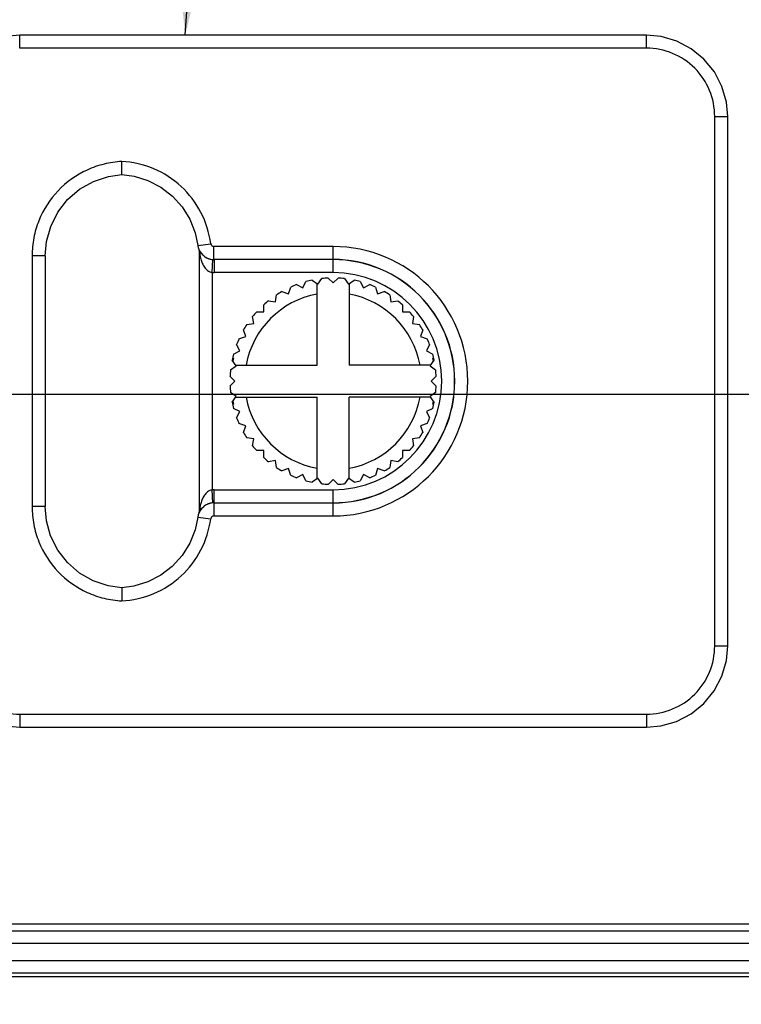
# Model space of a CAD drawing. Header units: inches. Extents: x 0 to 34, y 0 to 22.
# Tile 88 of 128: x 13.1 to 14, y 15.4 to 16.6. Entities that reach past the tile are written whole.
import ezdxf

# ---------------------------------------------------------------- set-up
doc = ezdxf.new("R2010")
doc.units = ezdxf.units.IN
doc.header["$LTSCALE"] = 1.87
doc.header["$MEASUREMENT"] = 0
doc.layers.get('0').update_dxf_attribs({"linetype": 'CONTINUOUS'})
for name, color, linetype in [('02___PRT_ALL_AXES', 7, 'CONTINUOUS'), ('DETAIL', 7, 'CONTINUOUS'), ('DIMENSIONS', 7, 'CONTINUOUS')]:
    doc.layers.add(name, color=color, linetype=linetype)
doc.styles.get("Standard").update_dxf_attribs({"font": 'txt', "width": 0.8})
doc.dimstyles.new('DIMSTYLE_3', dxfattribs={"dimtxt": 0.125, "dimasz": 0.18, "dimexe": 0.125, "dimexo": 0.0625, "dimgap": 0.03125, "dimtad": 0, "dimtih": 1, "dimtoh": 1, "dimzin": 0, "dimdsep": 46, "dimtxsty": 'STANDARD', "dimblk": '_FILLED', "dimblk1": '_FILLED', "dimblk2": '_FILLED', "dimcen": 0.09, "dimazin": 0, "dimtp": 0.01, "dimtm": 0.01, "dimtfac": 1, "dimtofl": 0, "dimtmove": 0, "dimatfit": 3, "dimldrblk": '_FILLED', "dimfxl": 1, "dimtolj": 1, "dimtzin": 0, "dimarcsym": 0})
doc.dimstyles.get("Standard").update_dxf_attribs({"dimtxt": 0.125, "dimasz": 0.18, "dimexe": 0.125, "dimexo": 0.0625, "dimgap": 0.09, "dimtad": 0, "dimtih": 1, "dimtoh": 1, "dimzin": 0, "dimdsep": 46, "dimtxsty": 'STANDARD', "dimblk": '_FILLED', "dimblk1": '_FILLED', "dimblk2": '_FILLED', "dimcen": 0.09, "dimazin": 0, "dimtol": 1, "dimtp": 0.02, "dimtm": 0.02, "dimtfac": 1, "dimtofl": 0, "dimtmove": 0, "dimatfit": 3, "dimldrblk": '_FILLED', "dimfxl": 1, "dimtolj": 1, "dimtzin": 0, "dimarcsym": 0})

# ---------------------------------------------------------------- blocks, each defined once
blk = doc.blocks.new('*D21')
at = {"layer": 'DIMENSIONS', "color": 2, "linetype": 'CONTINUOUS'}
blk.add_line((14.4119, 16.1472), (14.4119, 14.717), dxfattribs=at)
at = {"layer": 'DIMENSIONS', "color": 2, "linetype": 'CONTINUOUS', "insert": (14.3494, 14.6545), "char_height": 0.125, "width": 1.325, "attachment_point": 3, "rotation": 90, "line_spacing_factor": 0.9}
blk.add_mtext('64.15{\\ftxt.shx;\\W1.000000;\\H0.125000; }[2.526]', dxfattribs=at)
blk = doc.blocks.new('_FILLED')
at = {"color": 0, "linetype": 'BYBLOCK'}
blk.add_solid([(0, 0), (-1, 0.1736), (-1, -0.1736)], dxfattribs=at)
blk = doc.blocks.new('*D29')
at = {"layer": 'DIMENSIONS', "color": 2, "linetype": 'CONTINUOUS'}
blk.add_line((16.6709, 16.3321), (16.6709, 14.717), dxfattribs=at)
at = {"layer": 'DIMENSIONS', "color": 2, "linetype": 'CONTINUOUS', "insert": (16.6084, 14.6545), "char_height": 0.125, "width": 1.425, "attachment_point": 3, "rotation": 90, "line_spacing_factor": 0.9}
blk.add_mtext('121.53{\\ftxt.shx;\\W1.000000;\\H0.125000; }[4.784]', dxfattribs=at)
blk = doc.blocks.new('*D30')
at = {"layer": 'DIMENSIONS', "color": 2, "linetype": 'CONTINUOUS'}
blk.add_line((17.1994, 16.5386), (17.1994, 14.717), dxfattribs=at)
at = {"layer": 'DIMENSIONS', "color": 2, "linetype": 'CONTINUOUS', "insert": (17.1369, 14.6545), "char_height": 0.125, "width": 1.425, "attachment_point": 3, "rotation": 90, "line_spacing_factor": 0.9}
blk.add_mtext('134.95{\\ftxt.shx;\\W1.000000;\\H0.125000; }[5.313]', dxfattribs=at)
blk = doc.blocks.new('*D31')
at = {"layer": 'DIMENSIONS', "color": 2, "linetype": 'CONTINUOUS'}
blk.add_line((17.7259, 16.3321), (17.7259, 14.717), dxfattribs=at)
at = {"layer": 'DIMENSIONS', "color": 2, "linetype": 'CONTINUOUS', "insert": (17.6634, 14.6545), "char_height": 0.125, "width": 1.425, "attachment_point": 3, "rotation": 90, "line_spacing_factor": 0.9}
blk.add_mtext('148.32{\\ftxt.shx;\\W1.000000;\\H0.125000; }[5.839]', dxfattribs=at)
blk = doc.blocks.new('*D32')
at = {"layer": 'DIMENSIONS', "color": 2, "linetype": 'CONTINUOUS'}
blk.add_line((18.7809, 16.3321), (18.7809, 14.717), dxfattribs=at)
at = {"layer": 'DIMENSIONS', "color": 2, "linetype": 'CONTINUOUS', "insert": (18.7184, 14.6545), "char_height": 0.125, "width": 1.425, "attachment_point": 3, "rotation": 90, "line_spacing_factor": 0.9}
blk.add_mtext('175.12{\\ftxt.shx;\\W1.000000;\\H0.125000; }[6.894]', dxfattribs=at)
blk = doc.blocks.new('*D33')
at = {"layer": 'DIMENSIONS', "color": 2, "linetype": 'CONTINUOUS'}
blk.add_line((19.3089, 16.5386), (19.3089, 14.717), dxfattribs=at)
at = {"layer": 'DIMENSIONS', "color": 2, "linetype": 'CONTINUOUS', "insert": (19.2464, 14.6545), "char_height": 0.125, "width": 1.425, "attachment_point": 3, "rotation": 90, "line_spacing_factor": 0.9}
blk.add_mtext('188.53{\\ftxt.shx;\\W1.000000;\\H0.125000; }[7.423]', dxfattribs=at)
blk = doc.blocks.new('*D34')
at = {"layer": 'DIMENSIONS', "color": 2, "linetype": 'CONTINUOUS'}
blk.add_line((19.8359, 16.3321), (19.8359, 14.717), dxfattribs=at)
at = {"layer": 'DIMENSIONS', "color": 2, "linetype": 'CONTINUOUS', "insert": (19.7734, 14.6545), "char_height": 0.125, "width": 1.425, "attachment_point": 3, "rotation": 90, "line_spacing_factor": 0.9}
blk.add_mtext('201.92{\\ftxt.shx;\\W1.000000;\\H0.125000; }[7.949]', dxfattribs=at)
blk = doc.blocks.new('*D35')
at = {"layer": 'DIMENSIONS', "color": 2, "linetype": 'CONTINUOUS'}
blk.add_line((20.8909, 16.3321), (20.8909, 14.717), dxfattribs=at)
at = {"layer": 'DIMENSIONS', "color": 2, "linetype": 'CONTINUOUS', "insert": (20.8284, 14.6545), "char_height": 0.125, "width": 1.425, "attachment_point": 3, "rotation": 90, "line_spacing_factor": 0.9}
blk.add_mtext('228.71{\\ftxt.shx;\\W1.000000;\\H0.125000; }[9.004]', dxfattribs=at)
blk = doc.blocks.new('*D36')
at = {"layer": 'DIMENSIONS', "color": 2, "linetype": 'CONTINUOUS'}
blk.add_line((21.9459, 16.3321), (21.9459, 14.717), dxfattribs=at)
at = {"layer": 'DIMENSIONS', "color": 2, "linetype": 'CONTINUOUS', "insert": (21.8834, 14.6545), "char_height": 0.125, "width": 1.525, "attachment_point": 3, "rotation": 90, "line_spacing_factor": 0.9}
blk.add_mtext('255.51{\\ftxt.shx;\\W1.000000;\\H0.125000; }[10.059]', dxfattribs=at)
blk = doc.blocks.new('*D37')
at = {"layer": 'DIMENSIONS', "color": 2, "linetype": 'CONTINUOUS'}
blk.add_line((23.0009, 16.3321), (23.0009, 14.717), dxfattribs=at)
at = {"layer": 'DIMENSIONS', "color": 2, "linetype": 'CONTINUOUS', "insert": (22.9384, 14.6545), "char_height": 0.125, "width": 1.525, "attachment_point": 3, "rotation": 90, "line_spacing_factor": 0.9}
blk.add_mtext('282.31{\\ftxt.shx;\\W1.000000;\\H0.125000; }[11.114]', dxfattribs=at)
blk = doc.blocks.new('*D38')
at = {"layer": 'DIMENSIONS', "color": 2, "linetype": 'CONTINUOUS'}
blk.add_line((23.5289, 16.5386), (23.5289, 14.717), dxfattribs=at)
at = {"layer": 'DIMENSIONS', "color": 2, "linetype": 'CONTINUOUS', "insert": (23.4664, 14.6545), "char_height": 0.125, "width": 1.525, "attachment_point": 3, "rotation": 90, "line_spacing_factor": 0.9}
blk.add_mtext('295.72{\\ftxt.shx;\\W1.000000;\\H0.125000; }[11.643]', dxfattribs=at)
blk = doc.blocks.new('*D39')
at = {"layer": 'DIMENSIONS', "color": 2, "linetype": 'CONTINUOUS'}
blk.add_line((24.0559, 16.3321), (24.0559, 14.717), dxfattribs=at)
at = {"layer": 'DIMENSIONS', "color": 2, "linetype": 'CONTINUOUS', "insert": (23.9934, 14.6545), "char_height": 0.125, "width": 1.525, "attachment_point": 3, "rotation": 90, "line_spacing_factor": 0.9}
blk.add_mtext('309.10{\\ftxt.shx;\\W1.000000;\\H0.125000; }[12.169]', dxfattribs=at)
blk = doc.blocks.new('*D40')
at = {"layer": 'DIMENSIONS', "color": 2, "linetype": 'CONTINUOUS'}
blk.add_line((24.8249, 15.4421), (24.8249, 14.717), dxfattribs=at)
at = {"layer": 'DIMENSIONS', "color": 2, "linetype": 'CONTINUOUS', "insert": (24.7624, 14.6545), "char_height": 0.125, "width": 1.525, "attachment_point": 3, "rotation": 90, "line_spacing_factor": 0.9}
blk.add_mtext('328.64{\\ftxt.shx;\\W1.000000;\\H0.125000; }[12.938]', dxfattribs=at)
blk = doc.blocks.new('*D43')
at = {"layer": 'DIMENSIONS', "color": 2, "linetype": 'CONTINUOUS'}
blk.add_line((18.2536, 16.7073), (18.2536, 14.717), dxfattribs=at)
at = {"layer": 'DIMENSIONS', "color": 2, "linetype": 'CONTINUOUS', "insert": (18.1911, 14.6545), "char_height": 0.125, "width": 1.425, "attachment_point": 3, "rotation": 90, "line_spacing_factor": 0.9}
blk.add_mtext('161.73{\\ftxt.shx;\\W1.000000;\\H0.125000; }[6.367]', dxfattribs=at)
blk = doc.blocks.new('*D44')
at = {"layer": 'DIMENSIONS', "color": 2, "linetype": 'CONTINUOUS'}
blk.add_line((17.9661, 16.9948), (11.1985, 16.9948), dxfattribs=at)
at = {"layer": 'DIMENSIONS', "color": 2, "linetype": 'CONTINUOUS', "insert": (11.136, 17.0573), "char_height": 0.125, "width": 1.325, "attachment_point": 3, "line_spacing_factor": 0.9}
blk.add_mtext('40.39{\\ftxt.shx;\\W1.000000;\\H0.125000; }[1.590]', dxfattribs=at)
blk = doc.blocks.new('*D48')
at = {"layer": 'DIMENSIONS', "color": 2, "linetype": 'CONTINUOUS'}
blk.add_line((15.2269, 16.1472), (15.2269, 14.717), dxfattribs=at)
at = {"layer": 'DIMENSIONS', "color": 2, "linetype": 'CONTINUOUS', "insert": (15.1644, 14.6545), "char_height": 0.125, "width": 1.325, "attachment_point": 3, "rotation": 90, "line_spacing_factor": 0.9}
blk.add_mtext('84.85{\\ftxt.shx;\\W1.000000;\\H0.125000; }[3.341]', dxfattribs=at)
blk = doc.blocks.new('*D49')
at = {"layer": 'DIMENSIONS', "color": 2, "linetype": 'CONTINUOUS'}
for p, q in [((11.5823, 16.1095), (11.3635, 15.9525)), ((14.0733, 16.1095), (11.5823, 16.1095)), ((11.3635, 15.9525), (11.1985, 15.9525))]:
    blk.add_line(p, q, dxfattribs=at)
at = {"layer": 'DIMENSIONS', "color": 2, "linetype": 'CONTINUOUS', "insert": (11.136, 16.015), "char_height": 0.125, "width": 1.525, "attachment_point": 3, "line_spacing_factor": 0.9}
blk.add_mtext('2X 17.90{\\ftxt.shx;\\W1.000000;\\H0.125000; }[.705]', dxfattribs=at)

msp = doc.modelspace()

# ---------------------------------------------------------------- linework, layer by layer
at = {"color": 7, "linetype": 'CONTINUOUS'}
for p, q in [((13.1411, 16.5289), (13.1411, 16.5447)), ((13.9003, 16.5447), (13.1411, 16.5447)), ((13.9003, 16.5289), (13.9003, 16.5447)), ((13.9003, 16.5289), (13.1411, 16.5289)), ((13.9829, 15.8052), (13.9829, 16.4462)), ((13.9829, 16.4462), (13.9987, 16.4462)), ((13.9987, 15.8052), (13.9987, 16.4462)), ((13.2648, 16.3759), (13.2648, 16.3917)), ((13.2648, 16.3759), (13.2648, 16.3917)), ((13.3568, 16.2902), (13.3724, 16.2922)), ((13.3763, 16.2731), (13.3763, 16.2888)), ((13.5207, 16.2888), (13.3763, 16.2888)), ((13.5207, 16.2572), (13.5207, 16.2888)), ((13.1561, 16.2776), (13.1561, 15.9738)), ((13.1719, 16.2776), (13.1561, 16.2776)), ((13.1719, 16.2776), (13.1719, 15.9738)), ((13.3583, 16.2783), (13.3583, 15.9731)), ((13.3583, 16.2783), (13.3592, 16.2783)), ((13.3641, 16.2773), (13.3629, 16.2784)), ((13.3649, 16.2768), (13.3641, 16.2773)), ((13.3641, 16.2773), (13.3644, 16.2771)), ((13.3741, 16.2573), (13.3751, 16.273)), ((13.5207, 16.2731), (13.3763, 16.2731)), ((13.3765, 16.2729), (13.3765, 16.2572)), ((13.5207, 16.2729), (13.3765, 16.2729)), ((13.3741, 16.2573), (13.3741, 15.9941)), ((13.5207, 16.2572), (13.3765, 16.2572)), ((13.5021, 16.2431), (13.5071, 16.25)), ((13.5147, 16.2506), (13.5207, 16.2446)), ((13.5207, 16.2446), (13.5267, 16.2506)), ((13.5343, 16.25), (13.5393, 16.2431)), ((13.4667, 16.2316), (13.4693, 16.2397)), ((13.4764, 16.2426), (13.4839, 16.2387)), ((13.4839, 16.2387), (13.4878, 16.2463)), ((13.4952, 16.2481), (13.5021, 16.2431)), ((13.5012, 16.1452), (13.5012, 16.2438)), ((13.5393, 16.2431), (13.5461, 16.2481)), ((13.5402, 16.2438), (13.5402, 16.1452)), ((13.5535, 16.2463), (13.5574, 16.2387)), ((13.5574, 16.2387), (13.565, 16.2426)), ((13.572, 16.2397), (13.5746, 16.2316)), ((13.4508, 16.2219), (13.4521, 16.2302)), ((13.4586, 16.2342), (13.4667, 16.2316)), ((13.5746, 16.2316), (13.5827, 16.2342)), ((13.5892, 16.2302), (13.5905, 16.2219)), ((13.4366, 16.2097), (13.4366, 16.2182)), ((13.4424, 16.2232), (13.4508, 16.2219)), ((13.5905, 16.2219), (13.5989, 16.2232)), ((13.6047, 16.2182), (13.6047, 16.2097)), ((13.4245, 16.1956), (13.4232, 16.2039)), ((13.4281, 16.2097), (13.4366, 16.2097)), ((13.6047, 16.2097), (13.6132, 16.2097)), ((13.6181, 16.2039), (13.6168, 16.1956)), ((13.4161, 16.1942), (13.4245, 16.1956)), ((13.6168, 16.1956), (13.6252, 16.1942)), ((13.4067, 16.177), (13.4148, 16.1797)), ((13.4148, 16.1797), (13.4121, 16.1877)), ((13.6292, 16.1877), (13.6266, 16.1797)), ((13.6266, 16.1797), (13.6346, 16.177)), ((13.4076, 16.1624), (13.4038, 16.17)), ((13.6376, 16.17), (13.6337, 16.1624)), ((13.4001, 16.1586), (13.4076, 16.1624)), ((13.6337, 16.1624), (13.6413, 16.1586)), ((13.3964, 16.1393), (13.4033, 16.1443)), ((13.4033, 16.1443), (13.3983, 16.1512)), ((13.3999, 16.1537), (13.3988, 16.1537)), ((13.4026, 16.1452), (13.5012, 16.1452)), ((13.6387, 16.1452), (13.5402, 16.1452)), ((13.6381, 16.1443), (13.643, 16.1512)), ((13.6381, 16.1443), (13.6449, 16.1393)), ((13.6425, 16.1537), (13.6415, 16.1537)), ((13.4018, 16.1257), (13.3958, 16.1317)), ((13.6455, 16.1317), (13.6395, 16.1257)), ((13.3958, 16.1197), (13.4018, 16.1257)), ((13.6395, 16.1257), (13.6455, 16.1197)), ((13.4033, 16.1071), (13.3964, 16.1121)), ((13.3983, 16.1002), (13.4033, 16.1071)), ((13.6449, 16.1121), (13.6381, 16.1071)), ((13.643, 16.1002), (13.6381, 16.1071)), ((13.3988, 16.0977), (13.3999, 16.0977)), ((13.4026, 16.1062), (13.5012, 16.1062)), ((13.5012, 16.0076), (13.5012, 16.1062)), ((13.5402, 16.0076), (13.5402, 16.1062)), ((13.6387, 16.1062), (13.5402, 16.1062)), ((13.6415, 16.0977), (13.6425, 16.0977)), ((13.4076, 16.089), (13.4001, 16.0928)), ((13.4038, 16.0814), (13.4076, 16.089)), ((13.6413, 16.0928), (13.6337, 16.089)), ((13.6337, 16.089), (13.6376, 16.0814)), ((13.4148, 16.0717), (13.4067, 16.0744)), ((13.4121, 16.0637), (13.4148, 16.0717)), ((13.6346, 16.0744), (13.6266, 16.0717)), ((13.6266, 16.0717), (13.6292, 16.0637)), ((13.4245, 16.0558), (13.4161, 16.0572)), ((13.4232, 16.0475), (13.4245, 16.0558)), ((13.6252, 16.0572), (13.6168, 16.0558)), ((13.6168, 16.0558), (13.6181, 16.0475)), ((13.4366, 16.0417), (13.4281, 16.0417)), ((13.4366, 16.0332), (13.4366, 16.0417)), ((13.6047, 16.0417), (13.6047, 16.0332)), ((13.6132, 16.0417), (13.6047, 16.0417)), ((13.4508, 16.0295), (13.4424, 16.0282)), ((13.4521, 16.0212), (13.4508, 16.0295)), ((13.5905, 16.0295), (13.5892, 16.0212)), ((13.5989, 16.0282), (13.5905, 16.0295)), ((13.4667, 16.0198), (13.4586, 16.0172)), ((13.4693, 16.0117), (13.4667, 16.0198)), ((13.4839, 16.0127), (13.4764, 16.0088)), ((13.4878, 16.0051), (13.4839, 16.0127)), ((13.5574, 16.0127), (13.5535, 16.0051)), ((13.565, 16.0088), (13.5574, 16.0127)), ((13.5746, 16.0198), (13.572, 16.0117)), ((13.5827, 16.0172), (13.5746, 16.0198)), ((13.5021, 16.0083), (13.4952, 16.0033)), ((13.5071, 16.0014), (13.5021, 16.0083)), ((13.5207, 16.0068), (13.5147, 16.0008)), ((13.5267, 16.0008), (13.5207, 16.0068)), ((13.5393, 16.0083), (13.5343, 16.0014)), ((13.5461, 16.0033), (13.5393, 16.0083)), ((13.3751, 15.9784), (13.3741, 15.9941)), ((13.3765, 15.9785), (13.3765, 15.9942)), ((13.3765, 15.9942), (13.5207, 15.9942)), ((13.5207, 15.9626), (13.5207, 15.9942)), ((13.3763, 15.9783), (13.3763, 15.9626)), ((13.3763, 15.9783), (13.5207, 15.9783)), ((13.3765, 15.9785), (13.5207, 15.9785)), ((13.1719, 15.9738), (13.1561, 15.9738)), ((13.3583, 15.97), (13.358, 15.9653)), ((13.3583, 15.9731), (13.3583, 15.97)), ((13.3592, 15.9731), (13.3583, 15.9731)), ((13.3618, 15.9719), (13.3641, 15.9741)), ((13.3644, 15.9743), (13.3641, 15.9741)), ((13.3647, 15.9746), (13.3644, 15.9743)), ((13.3568, 15.9612), (13.3724, 15.9592)), ((13.3763, 15.9626), (13.5207, 15.9626)), ((13.2648, 15.8755), (13.2648, 15.8597)), ((13.2648, 15.8755), (13.2648, 15.8597)), ((13.9829, 15.8052), (13.9987, 15.8052)), ((13.1411, 15.7225), (13.1411, 15.7068)), ((13.1411, 15.7225), (13.9003, 15.7225)), ((13.9003, 15.7225), (13.9003, 15.7068)), ((13.1411, 15.7068), (13.9003, 15.7068)), ((13.1202, 15.4601), (15.7495, 15.4601)), ((13.1203, 15.4601), (15.7495, 15.4601)), ((13.1202, 15.4451), (15.7495, 15.4451)), ((13.0695, 15.4243), (15.8852, 15.4243)), ((24.7249, 15.4046), (13.0527, 15.4046)), ((13.0695, 15.4093), (15.8852, 15.4093))]:
    msp.add_line(p, q, dxfattribs=at)
for points in [[(13.1411, 16.5447), (13.1236, 16.5431), (13.1046, 16.5376), (13.087, 16.5285), (13.0716, 16.5159), (13.059, 16.5005), (13.0497, 16.4829), (13.0442, 16.4639), (13.0427, 16.4462)], [(13.9987, 16.4462), (13.9971, 16.4637), (13.9917, 16.4827), (13.9825, 16.5003), (13.9699, 16.5158), (13.9545, 16.5283), (13.9369, 16.5376), (13.9179, 16.5431), (13.9003, 16.5447)], [(13.1719, 16.2776), (13.1734, 16.2948), (13.1786, 16.3132), (13.1872, 16.3304), (13.199, 16.3455), (13.2136, 16.3581), (13.2303, 16.3676), (13.2486, 16.3736), (13.2648, 16.3759)], [(13.2648, 16.3759), (13.2796, 16.3739), (13.2964, 16.3687), (13.3121, 16.3606), (13.3261, 16.3498), (13.3379, 16.3367), (13.3472, 16.3218), (13.3536, 16.3054), (13.3568, 16.2902)], [(13.3568, 16.2902), (13.3574, 16.2873), (13.3597, 16.2822), (13.3629, 16.2784)], [(13.358, 16.286), (13.3583, 16.2815), (13.3583, 16.2783)], [(13.2648, 15.8755), (13.2484, 15.8778), (13.2301, 15.8839), (13.2134, 15.8934), (13.1989, 15.906), (13.1871, 15.9212), (13.1785, 15.9383), (13.1734, 15.9568), (13.1719, 15.9738)], [(13.3618, 15.9719), (13.3596, 15.969), (13.3573, 15.9638), (13.3568, 15.9612)], [(13.3568, 15.9612), (13.3536, 15.9458), (13.3471, 15.9295), (13.3378, 15.9145), (13.3259, 15.9014), (13.3119, 15.8907), (13.2963, 15.8826), (13.2794, 15.8775), (13.2648, 15.8755)], [(13.0427, 15.8052), (13.0442, 15.7877), (13.0497, 15.7687), (13.0589, 15.7511), (13.0714, 15.7356), (13.0868, 15.7231), (13.1044, 15.7138), (13.1234, 15.7083), (13.1411, 15.7068)], [(13.9003, 15.7068), (13.9177, 15.7083), (13.9367, 15.7138), (13.9544, 15.7229), (13.9698, 15.7355), (13.9824, 15.7509), (13.9916, 15.7685), (13.9971, 15.7875), (13.9987, 15.8052)]]:
    msp.add_lwpolyline(points, dxfattribs=at)
for centre, radius, start, end in [((13.5483, 16.3098), 0.1917, 187.249, 187.9344), ((13.3763, 16.2928), 0.00394, 187.3589, 269.9967), ((13.5207, 16.1257), 0.1631, 270, 90), ((13.5046, 16.3036), 0.1476, 187.8764, 189.8572), ((13.4101, 16.2887), 0.0519, 191.5577, 196.7788), ((13.376, 16.2917), 0.0186, 231.3364, 235.2561), ((13.3763, 16.2927), 0.0197, 234.3583, 270.0213), ((13.3765, 16.2926), 0.0197, 265.9938, 269.9828), ((13.3022, 16.1798), 0.1192, 51.4054, 51.5189), ((13.5207, 16.1257), 0.1474, 270, 90), ((13.5207, 16.1257), 0.1472, 270, 90), ((13.3765, 16.2926), 0.0354, 266.0117, 270), ((13.5207, 16.1257), 0.125, 92.7513, 96.2487), ((13.5207, 16.1257), 0.1315, 270, 90), ((13.5207, 16.1257), 0.125, 83.7513, 87.2487), ((13.5207, 16.1257), 0.125, 110.7513, 114.2487), ((13.5207, 16.1257), 0.125, 101.7513, 105.2487), ((13.5207, 16.1257), 0.125, 74.7513, 78.2487), ((13.5207, 16.1257), 0.125, 65.7513, 69.2487), ((13.5207, 16.1257), 0.1072, 100.4849, 169.5151), ((13.5207, 16.1257), 0.125, 119.7513, 123.2487), ((13.5207, 16.1257), 0.1072, 10.4849, 79.5151), ((13.5207, 16.1257), 0.125, 56.7513, 60.2487), ((13.5207, 16.1257), 0.125, 128.7513, 132.2487), ((13.5207, 16.1257), 0.125, 47.7513, 51.2487), ((13.5207, 16.1257), 0.125, 137.7513, 141.2487), ((13.5207, 16.1257), 0.125, 38.7513, 42.2487), ((13.5207, 16.1257), 0.125, 146.7513, 150.2487), ((13.5207, 16.1257), 0.125, 29.7513, 33.2487), ((13.5207, 16.1257), 0.125, 155.7513, 159.2487), ((13.5207, 16.1257), 0.125, 20.7513, 24.2487), ((13.5207, 16.1257), 0.125, 164.7513, 168.2487), ((13.5207, 16.1257), 0.125, 11.7513, 15.2487), ((13.5207, 16.1257), 0.124, 166.9493, 168.6713), ((13.5207, 16.1257), 0.124, 11.3287, 13.0507), ((13.5207, 16.1257), 0.125, 173.7513, 177.2487), ((13.5207, 16.1257), 0.125, 2.7513, 6.2487), ((13.5207, 16.1257), 0.125, 182.7513, 186.2487), ((13.5207, 16.1257), 0.125, 353.7513, 357.2487), ((13.5207, 16.1257), 0.125, 191.7513, 195.2487), ((13.5207, 16.1257), 0.124, 191.3287, 193.0507), ((13.5207, 16.1257), 0.1072, 190.4849, 259.5151), ((13.5207, 16.1257), 0.1072, 280.4849, 349.5151), ((13.5207, 16.1257), 0.125, 344.7513, 348.2487), ((13.5207, 16.1257), 0.124, 346.9493, 348.6713), ((13.5207, 16.1257), 0.125, 200.7513, 204.2487), ((13.5207, 16.1257), 0.125, 335.7513, 339.2487), ((13.5207, 16.1257), 0.125, 209.7513, 213.2487), ((13.5207, 16.1257), 0.125, 326.7513, 330.2487), ((13.5207, 16.1257), 0.125, 218.7513, 222.2487), ((13.5207, 16.1257), 0.125, 317.7513, 321.2487), ((13.5207, 16.1257), 0.125, 227.7513, 231.2487), ((13.5207, 16.1257), 0.125, 308.7513, 312.2487), ((13.5207, 16.1257), 0.125, 236.7513, 240.2487), ((13.5207, 16.1257), 0.125, 245.7513, 249.2487), ((13.5207, 16.1257), 0.125, 290.7513, 294.2487), ((13.5207, 16.1257), 0.125, 299.7513, 303.2487), ((13.5207, 16.1257), 0.125, 254.7513, 258.2487), ((13.5207, 16.1257), 0.125, 263.7513, 267.2487), ((13.5207, 16.1257), 0.125, 272.7513, 276.2487), ((13.5207, 16.1257), 0.125, 281.7513, 285.2487), ((13.3765, 15.9588), 0.0354, 89.998, 93.9902), ((13.4101, 15.9627), 0.0519, 163.2216, 168.442), ((13.3763, 15.9587), 0.0197, 89.98, 127.4932), ((13.3765, 15.9589), 0.0196, 90.0078, 93.9827), ((13.3022, 16.0716), 0.1192, 308.4811, 308.5946), ((13.5039, 15.9479), 0.1468, 170.1397, 172.0752), ((13.3763, 15.9587), 0.0196, 127.4899, 128.4786), ((13.3763, 15.9586), 0.00394, 90.0036, 172.6408)]:
    msp.add_arc(centre, radius, start, end, dxfattribs=at)
for points, knots in [([(13.9829, 16.4462), (13.9829, 16.457), (13.9786, 16.4787), (13.9602, 16.5062), (13.9327, 16.5246), (13.911, 16.5289), (13.9003, 16.5289)], [0, 0, 0, 0, 0.249999, 0.499997, 0.749995, 1, 1, 1, 1]), ([(13.2648, 16.3917), (13.2575, 16.3913), (13.2431, 16.3892), (13.2157, 16.3797), (13.1856, 16.3583), (13.1657, 16.3272), (13.1575, 16.2994), (13.1561, 16.2849), (13.1561, 16.2776)], [0, 0, 0, 0, 0.125278, 0.250548, 0.499965, 0.749395, 0.874693, 1, 1, 1, 1]), ([(13.3724, 16.2922), (13.3707, 16.3053), (13.3627, 16.3311), (13.3382, 16.3632), (13.3043, 16.3851), (13.2779, 16.391), (13.2648, 16.3917)], [0, 0, 0, 0, 0.249999, 0.499998, 0.749997, 1, 1, 1, 1]), ([(13.3592, 16.2783), (13.3593, 16.2787), (13.3597, 16.2803), (13.3596, 16.282), (13.3593, 16.2832)], [0, 0, 0, 0, 0.260617, 1, 1, 1, 1]), ([(13.3604, 16.2737), (13.3609, 16.272), (13.3621, 16.2686), (13.3648, 16.2637), (13.3685, 16.2594), (13.3721, 16.2575), (13.3741, 16.2573)], [0, 0, 0, 0, 0.240961, 0.48638, 0.738514, 1, 1, 1, 1]), ([(13.3654, 16.2764), (13.3667, 16.2755), (13.3698, 16.2738), (13.3732, 16.2731), (13.3751, 16.273)], [0, 0, 0, 0, 0.452123, 1, 1, 1, 1]), ([(13.3741, 15.9941), (13.3721, 15.9939), (13.3685, 15.992), (13.3648, 15.9877), (13.3621, 15.9828), (13.3609, 15.9794), (13.3604, 15.9777)], [0, 0, 0, 0, 0.261589, 0.513741, 0.75911, 1, 1, 1, 1]), ([(13.3752, 15.9784), (13.3731, 15.9783), (13.3694, 15.9774), (13.3661, 15.9756), (13.3647, 15.9746)], [0, 0, 0, 0, 0.553148, 1, 1, 1, 1]), ([(13.1561, 15.9738), (13.1561, 15.9665), (13.1575, 15.952), (13.1657, 15.9242), (13.1856, 15.8931), (13.2157, 15.8717), (13.2431, 15.8622), (13.2575, 15.8601), (13.2648, 15.8597)], [0, 0, 0, 0, 0.125296, 0.250572, 0.500001, 0.74943, 0.874705, 1, 1, 1, 1]), ([(13.3592, 15.9731), (13.3593, 15.9727), (13.3597, 15.9711), (13.3596, 15.9695), (13.3593, 15.9684)], [0, 0, 0, 0, 0.260296, 1, 1, 1, 1]), ([(13.2648, 15.8597), (13.2779, 15.8604), (13.3043, 15.8663), (13.3382, 15.8882), (13.3627, 15.9203), (13.3707, 15.9461), (13.3724, 15.9592)], [0, 0, 0, 0, 0.249986, 0.499973, 0.749961, 1, 1, 1, 1]), ([(13.0584, 15.8052), (13.0584, 15.7944), (13.0627, 15.7727), (13.0811, 15.7452), (13.1086, 15.7268), (13.1303, 15.7225), (13.1411, 15.7225)], [0, 0, 0, 0, 0.249999, 0.499997, 0.749995, 1, 1, 1, 1]), ([(13.9003, 15.7225), (13.911, 15.7225), (13.9327, 15.7268), (13.9602, 15.7452), (13.9786, 15.7727), (13.9829, 15.7944), (13.9829, 15.8052)], [0, 0, 0, 0, 0.249999, 0.499997, 0.749995, 1, 1, 1, 1])]:
    msp.add_open_spline(points, degree=3, knots=knots, dxfattribs=at)
at = {"layer": '02___PRT_ALL_AXES', "color": 7, "linetype": 'CONTINUOUS'}
msp.add_line((13.112, 15.4686), (15.732, 15.4686), dxfattribs=at)

# ---------------------------------------------------------------- dimensions: what is measured, and where the dimension line sits
at = {"layer": 'DIMENSIONS', "color": 2, "linetype": 'CONTINUOUS'}
for feature_location, offset, dtype, origin, picture, middle in [((17.9661, 16.9948), (-6.7676, 0), 0, (18.0286, 15.4046), '*D44', (10.4735, 16.9948)), ((18.2536, 16.7073), (0, -1.9903), 1, (11.8864, 16.7698), '*D43', (18.2536, 13.942)), ((17.1994, 16.5386), (0, -1.8216), 1, (11.8864, 16.6011), '*D30', (17.1994, 13.942)), ((19.3089, 16.5386), (0, -1.8216), 1, (11.8864, 16.6011), '*D33', (19.3089, 13.942)), ((23.5289, 16.5386), (0, -1.8216), 1, (11.8864, 16.6011), '*D38', (23.5289, 13.892)), ((16.6709, 16.3321), (0, -1.6151), 1, (11.8864, 16.3946), '*D29', (16.6709, 13.942)), ((17.7259, 16.3321), (0, -1.6151), 1, (11.8864, 16.3946), '*D31', (17.7259, 13.942)), ((18.7809, 16.3321), (0, -1.6151), 1, (11.8864, 16.3946), '*D32', (18.7809, 13.942)), ((19.8359, 16.3321), (0, -1.6151), 1, (11.8864, 16.3946), '*D34', (19.8359, 13.942)), ((20.8909, 16.3321), (0, -1.6151), 1, (11.8864, 16.3946), '*D35', (20.8909, 13.942)), ((21.9459, 16.3321), (0, -1.6151), 1, (11.8864, 16.3946), '*D36', (21.9459, 13.892)), ((23.0009, 16.3321), (0, -1.6151), 1, (11.8864, 16.3946), '*D37', (23.0009, 13.892)), ((24.0559, 16.3321), (0, -1.6151), 1, (11.8864, 16.3946), '*D39', (24.0559, 13.892)), ((14.4119, 16.1472), (0, -1.4302), 1, (11.8864, 16.2097), '*D21', (14.4119, 13.992)), ((15.2269, 16.1472), (0, -1.4302), 1, (11.8864, 16.2097), '*D48', (15.2269, 13.992)), ((24.8249, 15.4421), (0, -0.7251), 1, (11.8864, 15.5046), '*D40', (24.8249, 13.892))]:
    dim = msp.add_ordinate_dim(feature_location=feature_location, offset=offset, dtype=dtype, origin=origin, dimstyle='DIMSTYLE_3', dxfattribs=at)
    dim.commit()
    dim.dimension.update_dxf_attribs({"geometry": picture, "text_midpoint": middle})
dim = msp.add_ordinate_dim(feature_location=(14.0733, 16.1095), offset=(-2.8748, -0.157), dtype=0, origin=(14.1088, 15.4046), text='2X <>', dimstyle='DIMSTYLE_3', dxfattribs=at)
dim.commit()
dim.dimension.update_dxf_attribs({"geometry": '*D49', "text_midpoint": (10.3735, 15.9525)})

# ---------------------------------------------------------------- leaders
at = {"layer": 'DETAIL', "color": 2, "linetype": 'CONTINUOUS'}
msp.add_leader([(13.3416, 16.5446), (13.5423, 19.6825), (13.7223, 19.6825)], dimstyle='STANDARD', override={"dimtad": 0}, dxfattribs=at)

doc.saveas('drawing.dxf')
